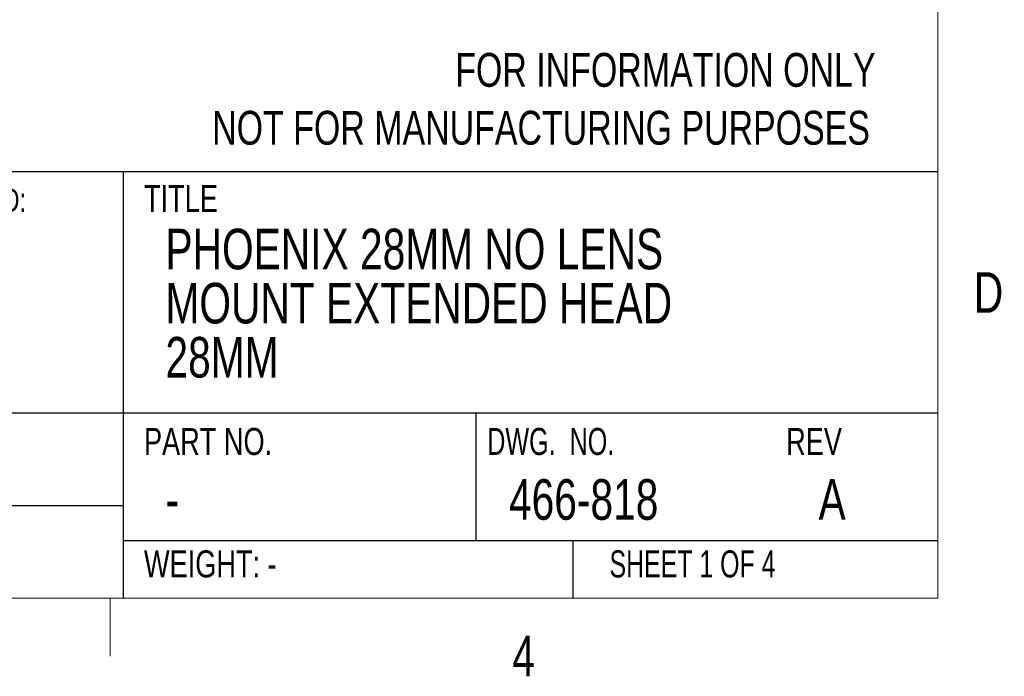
# Model space of a CAD drawing. Header units: millimetres. Extents: x 5 to 274, y 4 to 211.
# Tile 4 of 10: x 197 to 274, y 4 to 55. Entities that reach past the tile are written whole.
import ezdxf

# ---------------------------------------------------------------- set-up
doc = ezdxf.new("R2010")
doc.units = ezdxf.units.MM
doc.layers.add('FORMAT', color=7, linetype='Continuous')
doc.styles.add('SLDTEXTSTYLE0', font='TXT', dxfattribs={"width": 0.75})
doc.styles.add('SLDTEXTSTYLE1', font='TXT', dxfattribs={"width": 0.6875})
doc.styles.add('SLDTEXTSTYLE2', font='TXT', dxfattribs={"width": 0.694444})

# ---------------------------------------------------------------- blocks, each defined once
blk = doc.blocks.new('SW_NOTE_0_1')
at = {"layer": 'FORMAT', "color": 0, "char_height": 3.175, "attachment_point": 1, "style": 'SLDTEXTSTYLE0'}
for s, insert in [('PHOENIX 28MM NO LENS', (0, 4.093)), ('MOUNT EXTENDED HEAD', (0, -0.141)), ('28MM', (0, -4.374))]:
    blk.add_mtext(s, dxfattribs=dict(at, insert=insert))
blk = doc.blocks.new('SW_NOTE_0_3')
at = {"layer": 'FORMAT', "color": 0, "attachment_point": 1, "style": 'SLDTEXTSTYLE0'}
for s, insert, char_height in [('UNLESS OTHERWISE SPECIFIED:', (0, 2.387), 1.85208), ('DIMENSIONS ARE IN MM', (0.595, -1.07), 1.5875), ('TOLERANCES:', (0.595, -4.187), 1.5875)]:
    blk.add_mtext(s, dxfattribs=dict(at, insert=insert, char_height=char_height))
blk = doc.blocks.new('SW_NOTE_0_4')
at = {"layer": 'FORMAT', "color": 0, "char_height": 2.64583, "attachment_point": 3, "style": 'SLDTEXTSTYLE0'}
for s, insert in [('FOR INFORMATION ONLY', (41.755, 3.411)), ('NOT FOR MANUFACTURING PURPOSES', (41.32, -1.117))]:
    blk.add_mtext(s, dxfattribs=dict(at, insert=insert))

msp = doc.modelspace()

# ---------------------------------------------------------------- linework, layer by layer
at = {"layer": 'FORMAT', "color": 7, "linetype": 'Continuous', "lineweight": 18}
for p, q in [((269.2, 205.7), (269.2, 10.2)), ((269.2, 10.2), (10.2, 10.2)), ((204.45, 10.2), (204.45, 5.675))]:
    msp.add_line(p, q, dxfattribs=at)
at = {"layer": 'FORMAT'}
for p, q in [((166.552, 43.583), (269.2, 43.583)), ((205.487, 43.583), (205.487, 10.2)), ((10.2, 24.714), (269.2, 24.714)), ((233.071, 24.714), (233.071, 14.722)), ((166.552, 17.457), (205.487, 17.457)), ((205.487, 14.722), (269.2, 14.722)), ((240.642, 14.722), (240.642, 10.2))]:
    msp.add_line(p, q, dxfattribs=at)

# ---------------------------------------------------------------- block references
at = {"layer": 'FORMAT', "color": 7}
msp.add_blockref('SW_NOTE_0_4', (222.569, 49.442), dxfattribs=at)
at = {"layer": 'FORMAT'}
for name, p in [('SW_NOTE_0_3', (167.851, 39.879)), ('SW_NOTE_0_1', (208.783, 35.01))]:
    msp.add_blockref(name, p, dxfattribs=at)

# ---------------------------------------------------------------- texts
for s, insert, char_height, attachment_point, style in [('TITLE', (207.104, 42.529), 2.1167, 1, 'SLDTEXTSTYLE0'), ('D', (273.162, 35.704), 3.175, 2, 'SLDTEXTSTYLE0'), ('PART NO.', (207.104, 23.522), 2.1167, 1, 'SLDTEXTSTYLE0'), ('DWG.  NO.', (233.954, 23.522), 2.1167, 1, 'SLDTEXTSTYLE2'), ('REV', (257.333, 23.522), 2.1167, 1, 'SLDTEXTSTYLE0'), ('466-818', (235.652, 19.513), 3.175, 1, 'SLDTEXTSTYLE0'), ('A', (259.868, 19.513), 3.175, 1, 'SLDTEXTSTYLE0'), ('-', (208.783, 19.513), 3.175, 1, 'SLDTEXTSTYLE0'), ('WEIGHT: -', (207.104, 13.941), 2.1167, 1, 'SLDTEXTSTYLE0'), ('SHEET 1 OF 4', (243.519, 13.941), 2.11667, 1, 'SLDTEXTSTYLE1'), ('4', (236.793, 7.266), 3.175, 2, 'SLDTEXTSTYLE0')]:
    msp.add_mtext(s, dxfattribs=dict(at, insert=insert, char_height=char_height, attachment_point=attachment_point, style=style))

doc.saveas('drawing.dxf')
